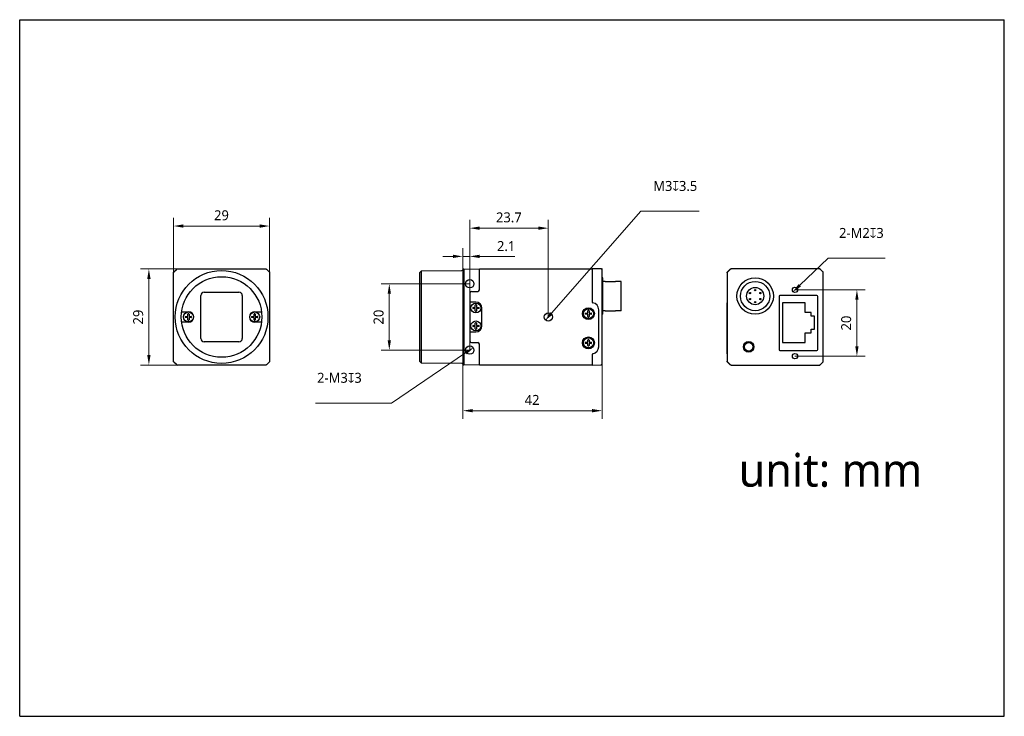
# Model space of a CAD drawing. Header units: millimetres. Extents: x 798 to 1095, y 69 to 279.
import ezdxf

# ---------------------------------------------------------------- set-up
doc = ezdxf.new("R2010")
doc.units = ezdxf.units.MM
doc.header["$LTSCALE"] = 16.335
doc.header["$PDMODE"] = 3
doc.header["$PDSIZE"] = 8
doc.layers.get('0').update_dxf_attribs({"linetype": 'CONTINUOUS'})
doc.layers.get('Defpoints').update_dxf_attribs({"linetype": 'CONTINUOUS'})
for name, color, linetype in [('00_COMPONENTS', 7, 'CONTINUOUS'), ('51__DRAFT_DIMS', 7, 'CONTINUOUS'), ('ASM_DXF_DIMENSION', 7, 'CONTINUOUS'), ('D-01-36-26-0DXF_CONTINUOUS_LINE', 7, 'CONTINUOUS'), ('HR10A-7R-6PBDXF_CONTINUOUS_LINE', 7, 'CONTINUOUS'), ('RJ45-B563S-LDXF_CONTINUOUS_LINE', 7, 'CONTINUOUS')]:
    doc.layers.add(name, color=color, linetype=linetype)
doc.styles.get("Standard").update_dxf_attribs({"font": 'Roboto-Regular.ttf'})
doc.dimstyles.new('DIMSTYLE_1', dxfattribs={"dimtxt": 3, "dimasz": 3, "dimexe": 2.5, "dimexo": 0, "dimgap": 0.75, "dimtad": 1, "dimdsep": 46, "dimtxsty": 'STANDARD', "dimblk": '_FILLED', "dimcen": 0.09, "dimclrd": 8, "dimclre": 8, "dimclrt": 7, "dimadec": 0, "dimazin": 0, "dimtp": 0.001, "dimtm": 0.001, "dimtfac": 1, "dimtofl": 0, "dimtmove": 0, "dimatfit": 3, "dimldrblk": '_FILLED', "dimfxl": 1, "dimtolj": 1, "dimlwd": 9, "dimlwe": 9, "dimarcsym": 0})
doc.dimstyles.new('DIMSTYLE_2', dxfattribs={"dimtxt": 3, "dimasz": 3, "dimexe": 2.5, "dimexo": 0, "dimtad": 1, "dimdec": 3, "dimdsep": 46, "dimtxsty": 'STANDARD', "dimblk": '_FILLED', "dimcen": 0.09, "dimclrd": 8, "dimclre": 8, "dimclrt": 7, "dimadec": 0, "dimazin": 0, "dimtp": 0.001, "dimtm": 0.001, "dimtfac": 1, "dimtdec": 3, "dimtmove": 0, "dimatfit": 2, "dimldrblk": '_FILLED', "dimfxl": 1, "dimtolj": 1, "dimlwd": 9, "dimlwe": 9, "dimarcsym": 0})

# ---------------------------------------------------------------- blocks, each defined once
blk = doc.blocks.new('_FILLED')
at = {"color": 0, "linetype": 'ByBlock'}
blk.add_solid([(0, 0), (-1, 0.167), (-1, -0.167)], dxfattribs=at)
blk = doc.blocks.new('*D210')
at = {"layer": '51__DRAFT_DIMS', "color": 8, "lineweight": 9}
for p, q in [((933.65, 199.04), (906.89, 199.04)), ((909.39, 182.04), (909.39, 196.04)), ((933.65, 179.04), (906.89, 179.04))]:
    blk.add_line(p, q, dxfattribs=at)
at = {"layer": 'Defpoints', "color": 0}
for p in [(909.39, 199.04), (933.65, 199.04), (933.65, 179.04)]:
    blk.add_point(p, dxfattribs=at)
at = {"layer": '51__DRAFT_DIMS', "color": 8, "linetype": 'ByBlock', "lineweight": 9, "xscale": 3, "yscale": 3, "zscale": 3}
for p, rotation in [((909.39, 199.04), 90), ((909.39, 179.04), 270)]:
    blk.add_blockref('_FILLED', p, dxfattribs=dict(at, rotation=rotation))
at = {"layer": '51__DRAFT_DIMS', "color": 7, "insert": (904.64, 189.02), "char_height": 3, "attachment_point": 2, "rotation": 90, "line_spacing_factor": 0.9}
blk.add_mtext('\\A1;20', dxfattribs=at)
blk = doc.blocks.new('*D211')
at = {"layer": '51__DRAFT_DIMS', "color": 8, "lineweight": 9}
for p, q in [((933.65, 179.04), (933.65, 218.32)), ((957.35, 189.04), (957.35, 218.32)), ((954.35, 215.82), (936.65, 215.82))]:
    blk.add_line(p, q, dxfattribs=at)
at = {"layer": 'Defpoints', "color": 0}
for p in [(933.65, 215.82), (957.35, 189.04), (933.65, 179.04)]:
    blk.add_point(p, dxfattribs=at)
at = {"layer": '51__DRAFT_DIMS', "color": 8, "linetype": 'ByBlock', "lineweight": 9, "xscale": 3, "yscale": 3, "zscale": 3, "rotation": 180}
blk.add_blockref('_FILLED', (933.65, 215.82), dxfattribs=at)
at = {"layer": '51__DRAFT_DIMS', "color": 8, "linetype": 'ByBlock', "lineweight": 9, "xscale": 3, "yscale": 3, "zscale": 3}
blk.add_blockref('_FILLED', (957.35, 215.82), dxfattribs=at)
at = {"layer": '51__DRAFT_DIMS', "color": 7, "insert": (945.45, 220.57), "char_height": 3, "attachment_point": 2, "line_spacing_factor": 0.9}
blk.add_mtext('\\A1;23.7', dxfattribs=at)
blk = doc.blocks.new('*D212')
at = {"layer": '51__DRAFT_DIMS', "color": 8, "lineweight": 9}
for p, q in [((931.55, 187.4), (931.55, 209.81)), ((933.65, 179.04), (933.65, 209.81)), ((928.55, 207.31), (925.55, 207.31)), ((931.55, 207.31), (933.65, 207.31)), ((936.65, 207.31), (947.29, 207.31))]:
    blk.add_line(p, q, dxfattribs=at)
at = {"layer": 'Defpoints', "color": 0}
for p in [(933.65, 207.31), (931.55, 187.4), (933.65, 179.04)]:
    blk.add_point(p, dxfattribs=at)
at = {"layer": '51__DRAFT_DIMS', "color": 8, "linetype": 'ByBlock', "lineweight": 9, "xscale": 3, "yscale": 3, "zscale": 3}
blk.add_blockref('_FILLED', (931.55, 207.31), dxfattribs=at)
at = {"layer": '51__DRAFT_DIMS', "color": 8, "linetype": 'ByBlock', "lineweight": 9, "xscale": 3, "yscale": 3, "zscale": 3, "rotation": 180}
blk.add_blockref('_FILLED', (933.65, 207.31), dxfattribs=at)
at = {"layer": '51__DRAFT_DIMS', "color": 7, "insert": (941.87, 211.93), "char_height": 3, "attachment_point": 1, "line_spacing_factor": 0.9}
blk.add_mtext('\\A1;2.1', dxfattribs=at)
blk = doc.blocks.new('*D213')
at = {"layer": '51__DRAFT_DIMS', "color": 8, "lineweight": 9}
for p, q in [((973.55, 176.13), (973.55, 158.29)), ((931.55, 174.9), (931.55, 158.29)), ((970.55, 160.79), (934.55, 160.79))]:
    blk.add_line(p, q, dxfattribs=at)
at = {"layer": 'Defpoints', "color": 0}
for p in [(973.55, 176.13), (931.55, 174.9), (931.55, 160.79)]:
    blk.add_point(p, dxfattribs=at)
at = {"layer": '51__DRAFT_DIMS', "color": 8, "linetype": 'ByBlock', "lineweight": 9, "xscale": 3, "yscale": 3, "zscale": 3, "rotation": 180}
blk.add_blockref('_FILLED', (931.55, 160.79), dxfattribs=at)
at = {"layer": '51__DRAFT_DIMS', "color": 8, "linetype": 'ByBlock', "lineweight": 9, "xscale": 3, "yscale": 3, "zscale": 3}
blk.add_blockref('_FILLED', (973.55, 160.79), dxfattribs=at)
at = {"layer": '51__DRAFT_DIMS', "color": 7, "insert": (952.46, 165.54), "char_height": 3, "attachment_point": 2, "line_spacing_factor": 0.9}
blk.add_mtext('\\A1;42', dxfattribs=at)
blk = doc.blocks.new('*D214')
at = {"layer": 'ASM_DXF_DIMENSION', "color": 8, "linetype": 'Continuous', "lineweight": 9}
for p in [(958.34, 190.17), (1002.83, 220.92)]:
    blk.add_line(p, (985.26, 220.92), dxfattribs=at)
at = {"layer": 'Defpoints', "color": 0}
for p in [(958.34, 190.17), (956.36, 187.91)]:
    blk.add_point(p, dxfattribs=at)
at = {"layer": 'ASM_DXF_DIMENSION', "color": 8, "linetype": 'ByBlock', "lineweight": 9, "xscale": 3, "yscale": 3, "zscale": 3, "rotation": 228.8019734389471}
blk.add_blockref('_FILLED', (956.36, 187.91), dxfattribs=at)
at = {"layer": 'ASM_DXF_DIMENSION', "color": 7, "lineweight": 15, "insert": (989.01, 230.05), "char_height": 3, "attachment_point": 1, "line_spacing_factor": 0.9}
blk.add_mtext('\\A1;{M3{\\fgdt;x}3.5\\P }', dxfattribs=at)
blk = doc.blocks.new('*D215')
at = {"layer": 'ASM_DXF_DIMENSION', "color": 8, "linetype": 'Continuous', "lineweight": 9}
for p in [(932.41, 178.2), (887.16, 163.09)]:
    blk.add_line(p, (910.08, 163.09), dxfattribs=at)
at = {"layer": 'Defpoints', "color": 0}
for p in [(932.41, 178.2), (934.89, 179.88)]:
    blk.add_point(p, dxfattribs=at)
at = {"layer": 'ASM_DXF_DIMENSION', "color": 8, "linetype": 'ByBlock', "lineweight": 9, "xscale": 3, "yscale": 3, "zscale": 3, "rotation": 34.08820416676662}
blk.add_blockref('_FILLED', (934.89, 179.88), dxfattribs=at)
at = {"layer": 'ASM_DXF_DIMENSION', "color": 7, "lineweight": 15, "insert": (901.08, 172.21), "char_height": 3, "attachment_point": 3, "line_spacing_factor": 0.9}
blk.add_mtext('\\A1;{2-M3{\\fgdt;x}3\\P }', dxfattribs=at)
blk = doc.blocks.new('*D216')
at = {"layer": '51__DRAFT_DIMS', "color": 8, "lineweight": 9}
for p, q in [((1031.76, 197.23), (1052.94, 197.23)), ((1050.44, 194.23), (1050.44, 180.23)), ((1031.76, 177.23), (1052.94, 177.23))]:
    blk.add_line(p, q, dxfattribs=at)
at = {"layer": 'Defpoints', "color": 0}
for p in [(1031.76, 197.23), (1031.76, 177.23), (1050.44, 177.23)]:
    blk.add_point(p, dxfattribs=at)
at = {"layer": '51__DRAFT_DIMS', "color": 8, "linetype": 'ByBlock', "lineweight": 9, "xscale": 3, "yscale": 3, "zscale": 3}
for p, rotation in [((1050.44, 197.23), 90), ((1050.44, 177.23), 270)]:
    blk.add_blockref('_FILLED', p, dxfattribs=dict(at, rotation=rotation))
at = {"layer": '51__DRAFT_DIMS', "color": 7, "insert": (1045.69, 187.21), "char_height": 3, "attachment_point": 2, "rotation": 90, "line_spacing_factor": 0.9}
blk.add_mtext('\\A1;20', dxfattribs=at)
blk = doc.blocks.new('*D217')
at = {"layer": 'ASM_DXF_DIMENSION', "color": 8, "linetype": 'Continuous', "lineweight": 9}
for p in [(1033.21, 198.61), (1058.97, 206.75)]:
    blk.add_line(p, (1041.74, 206.75), dxfattribs=at)
at = {"layer": 'Defpoints', "color": 0}
for p in [(1031.04, 196.54), (1032.48, 197.92)]:
    blk.add_point(p, dxfattribs=at)
at = {"layer": 'ASM_DXF_DIMENSION', "color": 8, "linetype": 'ByBlock', "lineweight": 9, "xscale": 3, "yscale": 3, "zscale": 3, "rotation": 223.6504924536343}
blk.add_blockref('_FILLED', (1031.04, 196.54), dxfattribs=at)
at = {"layer": 'ASM_DXF_DIMENSION', "color": 7, "lineweight": 15, "insert": (1045.05, 215.88), "char_height": 3, "attachment_point": 1, "line_spacing_factor": 0.9}
blk.add_mtext('\\A1;{2-M2{\\fgdt;x}3\\P }', dxfattribs=at)
blk = doc.blocks.new('*D218')
at = {"layer": '51__DRAFT_DIMS', "color": 8, "lineweight": 9}
for p, q in [((844.3, 202.33), (844.3, 218.96)), ((873.29, 202.33), (873.29, 218.96)), ((847.3, 216.46), (870.29, 216.46))]:
    blk.add_line(p, q, dxfattribs=at)
at = {"layer": 'Defpoints', "color": 0}
for p in [(873.29, 216.46), (844.3, 202.33), (873.29, 202.33)]:
    blk.add_point(p, dxfattribs=at)
at = {"layer": '51__DRAFT_DIMS', "color": 8, "linetype": 'ByBlock', "lineweight": 9, "xscale": 3, "yscale": 3, "zscale": 3, "rotation": 180}
blk.add_blockref('_FILLED', (844.3, 216.46), dxfattribs=at)
at = {"layer": '51__DRAFT_DIMS', "color": 8, "linetype": 'ByBlock', "lineweight": 9, "xscale": 3, "yscale": 3, "zscale": 3}
blk.add_blockref('_FILLED', (873.29, 216.46), dxfattribs=at)
at = {"layer": '51__DRAFT_DIMS', "color": 7, "insert": (858.76, 221.21), "char_height": 3, "attachment_point": 2, "line_spacing_factor": 0.9}
blk.add_mtext('\\A1;29', dxfattribs=at)
blk = doc.blocks.new('*D220')
at = {"layer": '51__DRAFT_DIMS', "color": 8, "lineweight": 9}
for p, q in [((845.5, 203.54), (834.37, 203.54)), ((836.87, 200.54), (836.87, 177.55)), ((845.5, 174.55), (834.37, 174.55))]:
    blk.add_line(p, q, dxfattribs=at)
at = {"layer": 'Defpoints', "color": 0}
for p in [(845.5, 203.54), (836.87, 174.55), (845.5, 174.55)]:
    blk.add_point(p, dxfattribs=at)
at = {"layer": '51__DRAFT_DIMS', "color": 8, "linetype": 'ByBlock', "lineweight": 9, "xscale": 3, "yscale": 3, "zscale": 3}
for p, rotation in [((836.87, 203.54), 90), ((836.87, 174.55), 270)]:
    blk.add_blockref('_FILLED', p, dxfattribs=dict(at, rotation=rotation))
at = {"layer": '51__DRAFT_DIMS', "color": 7, "insert": (832.12, 189.01), "char_height": 3, "attachment_point": 2, "rotation": 90, "line_spacing_factor": 0.9}
blk.add_mtext('\\A1;29{}{{\\H0.7x;}{}}', dxfattribs=at)

msp = doc.modelspace()

# ---------------------------------------------------------------- linework, layer by layer
at = {"color": 7}
for p, q in [((797.8969, 68.661), (797.8969, 278.661)), ((797.8969, 278.661), (1094.8969, 278.661)), ((1094.8969, 68.661), (1094.8969, 278.661)), ((797.8969, 68.661), (1094.8969, 68.661))]:
    msp.add_line(p, q, dxfattribs=at)
for p, q in [((973.2612, 203.5196), (973.5301, 203.5173)), ((973.5522, 203.2111), (973.5548, 203.5009)), ((974.4823, 199.7684), (977.5823, 199.7684)), ((934.2023, 196.7433), (936.0523, 196.7433)), ((933.7523, 193.5433), (933.7023, 193.5433)), ((974.4823, 190.9184), (977.5823, 190.9184)), ((933.7523, 184.5433), (933.7023, 184.5433)), ((934.2023, 181.3433), (936.0523, 181.3433))]:
    msp.add_line(p, q)
msp.add_circle((957.3523, 189.0433), 1.25)
msp.add_arc((973.5314, 203.4925), 0.0248, 19.764855, 93.164568)
at = {"layer": '00_COMPONENTS', "color": 7}
for p, q in [((844.2975, 190.7092), (844.2975, 202.3335)), ((844.4413, 202.6897), (845.1485, 203.3968)), ((844.444, 202.687), (845.1511, 203.3942)), ((845.5047, 203.5406), (857.1289, 203.5406)), ((857.1289, 203.5406), (858.7949, 203.5407)), ((858.7949, 203.5407), (860.4609, 203.5406)), ((860.4609, 203.5406), (872.0878, 203.5406)), ((872.4413, 203.3942), (873.1485, 202.6871)), ((873.2949, 202.3335), (873.2949, 175.753)), ((918.6223, 202.4304), (919.1223, 202.9348)), ((918.6223, 175.6561), (918.6223, 202.4304)), ((919.1223, 202.9348), (931.2549, 203.0407)), ((919.1223, 175.1517), (919.1223, 202.9348)), ((931.8443, 203.5407), (931.5483, 203.2918)), ((931.5523, 203.2433), (931.5523, 190.6869)), ((931.8515, 202.6871), (931.8497, 202.3335)), ((931.8497, 202.3335), (931.8497, 190.6869)), ((931.8523, 203.5406), (931.8515, 203.3942)), ((931.8515, 203.3942), (931.8515, 202.6871)), ((931.8523, 203.5406), (936.5523, 203.4996)), ((936.552, 197.2266), (936.5523, 203.5433)), ((936.5523, 203.5433), (970.5523, 203.5433)), ((973.2612, 203.5196), (970.5523, 203.5433)), ((970.5523, 203.5433), (970.5529, 193.5914)), ((973.5522, 203.2111), (973.5523, 203.2052)), ((973.5523, 203.2152), (973.5523, 203.2207)), ((973.5523, 174.8813), (973.5523, 203.2064)), ((973.5529, 203.2254), (973.5527, 203.2368)), ((973.5529, 203.2254), (973.5529, 203.2291)), ((1011.2939, 202.3362), (1011.2939, 175.7504)), ((1012.1475, 203.3968), (1011.4404, 202.6897)), ((1012.1547, 203.3793), (1011.4579, 202.6824)), ((1014.6172, 203.5433), (1012.501, 203.5433)), ((1027.9356, 203.5433), (1014.6172, 203.5433)), ((1032.6522, 203.5433), (1027.9356, 203.5433)), ((1039.0868, 203.5433), (1032.6522, 203.5433)), ((1040.1299, 202.6824), (1039.4331, 203.3793)), ((1040.1475, 202.6897), (1039.4404, 203.3968)), ((1040.2939, 175.7504), (1040.2939, 202.3362)), ((973.7823, 200.8434), (973.5523, 200.8434)), ((973.7823, 189.8434), (973.7823, 200.8433)), ((974.4823, 199.7684), (973.7823, 199.7684)), ((979.2823, 199.7684), (977.5823, 199.7684)), ((979.2823, 190.9184), (979.2823, 199.7684)), ((853.5449, 196.5433), (864.0449, 196.5433)), ((933.7023, 196.2433), (933.7023, 181.8433)), ((852.5449, 182.5433), (852.5449, 195.5433)), ((865.0449, 195.5433), (865.0449, 182.5433)), ((935.5023, 193.5433), (933.7523, 193.5433)), ((844.2975, 187.3773), (844.2975, 190.7092)), ((846.7507, 190.6433), (848.7949, 190.6433)), ((868.7949, 190.6433), (870.8391, 190.6433)), ((934.6561, 191.9233), (935.2223, 191.9233)), ((935.2223, 191.5633), (934.6561, 191.5633)), ((935.3223, 192.0233), (935.3223, 192.5895)), ((935.3223, 190.897), (935.3223, 191.4633)), ((935.6823, 192.5895), (935.6823, 192.0233)), ((935.6823, 191.4633), (935.6823, 190.897)), ((935.7823, 191.9233), (936.3485, 191.9233)), ((936.3485, 191.5633), (935.7823, 191.5633)), ((937.3023, 186.3433), (937.3023, 191.7433)), ((968.6061, 190.2233), (969.1723, 190.2233)), ((969.2723, 190.3233), (969.2723, 190.8895)), ((969.6323, 190.8895), (969.6323, 190.3233)), ((969.7323, 190.2233), (970.2985, 190.2233)), ((972.5523, 180.0433), (972.5523, 191.2433)), ((974.4823, 190.9184), (973.7823, 190.9184)), ((979.2823, 190.9184), (977.5823, 190.9184)), ((1011.3114, 180.0433), (1011.3114, 191.2433)), ((844.2975, 175.753), (844.2975, 187.3773)), ((848.7949, 187.4433), (846.7507, 187.4433)), ((847.9487, 189.2233), (848.5149, 189.2233)), ((848.5149, 188.8633), (847.9487, 188.8633)), ((848.6149, 189.3233), (848.6149, 189.8895)), ((848.6149, 188.197), (848.6149, 188.7633)), ((848.9749, 189.8895), (848.9749, 189.3233)), ((848.9749, 188.7633), (848.9749, 188.197)), ((849.0749, 189.2233), (849.6411, 189.2233)), ((849.6411, 188.8633), (849.0749, 188.8633)), ((867.9487, 189.2233), (868.5149, 189.2233)), ((868.5149, 188.8633), (867.9487, 188.8633)), ((868.6149, 189.3233), (868.6149, 189.8895)), ((868.6149, 188.197), (868.6149, 188.7633)), ((870.8391, 187.4433), (868.7949, 187.4433)), ((868.9749, 189.8895), (868.9749, 189.3233)), ((868.9749, 188.7633), (868.9749, 188.197)), ((869.0749, 189.2233), (869.6411, 189.2233)), ((869.6411, 188.8633), (869.0749, 188.8633)), ((931.5523, 187.3997), (931.5523, 174.8433)), ((931.8497, 187.3997), (931.8497, 175.753)), ((935.3223, 186.6233), (935.3223, 187.1895)), ((935.6823, 187.1895), (935.6823, 186.6233)), ((969.1723, 189.8633), (968.6061, 189.8633)), ((969.2723, 189.197), (969.2723, 189.7633)), ((969.6323, 189.7633), (969.6323, 189.197)), ((970.2985, 189.8633), (969.7323, 189.8633)), ((973.7823, 189.8434), (973.5523, 189.8434)), ((933.7523, 184.5433), (935.5023, 184.5433)), ((934.6561, 186.5233), (935.2223, 186.5233)), ((935.2223, 186.1633), (934.6561, 186.1633)), ((935.3223, 185.497), (935.3223, 186.0633)), ((935.6823, 186.0633), (935.6823, 185.497)), ((935.7823, 186.5233), (936.3485, 186.5233)), ((936.3485, 186.1633), (935.7823, 186.1633)), ((864.0449, 181.5433), (853.5449, 181.5433)), ((968.6061, 181.4233), (969.1723, 181.4233)), ((969.2723, 181.5233), (969.2723, 182.0895)), ((969.6323, 182.0895), (969.6323, 181.5233)), ((969.7323, 181.4233), (970.2985, 181.4233)), ((936.5523, 174.5433), (936.5523, 180.9433)), ((969.1723, 181.0633), (968.6061, 181.0633)), ((969.2723, 180.397), (969.2723, 180.9633)), ((969.6323, 180.9633), (969.6323, 180.397)), ((970.2985, 181.0633), (969.7323, 181.0633)), ((845.1485, 174.6897), (844.4413, 175.3968)), ((845.1511, 174.6923), (844.444, 175.3995)), ((873.1485, 175.3995), (872.4413, 174.6923)), ((918.6223, 175.6561), (919.1223, 175.1517)), ((931.8497, 175.753), (931.8515, 175.3995)), ((931.8515, 175.3995), (931.8515, 174.6923)), ((970.5524, 177.6838), (970.5523, 174.5433)), ((1012.1475, 174.6897), (1011.4404, 175.3968)), ((1011.4579, 175.4041), (1012.1547, 174.7072)), ((1039.4331, 174.7072), (1040.1299, 175.4041)), ((1039.4404, 174.6897), (1040.1475, 175.3968)), ((857.1289, 174.5459), (845.5047, 174.5459)), ((858.7949, 174.5458), (857.1289, 174.5459)), ((860.4609, 174.5459), (858.7949, 174.5458)), ((872.0878, 174.5459), (860.4609, 174.5459)), ((931.2549, 175.0459), (919.1223, 175.1517)), ((931.8443, 174.5458), (931.5483, 174.7947)), ((931.8515, 174.6923), (931.8523, 174.5459)), ((936.5523, 174.5869), (931.8523, 174.5459)), ((970.5523, 174.5433), (936.5523, 174.5433)), ((970.5523, 174.5433), (973.2606, 174.5669)), ((973.2393, 174.5667), (973.2535, 174.5668)), ((973.2537, 174.5668), (973.2525, 174.5668)), ((973.2535, 174.5668), (973.2562, 174.5669)), ((973.2549, 174.5669), (973.262, 174.567)), ((973.2562, 174.5669), (973.2563, 174.5669)), ((973.2573, 174.5669), (973.2618, 174.5669)), ((973.5523, 174.8712), (973.5523, 174.8749)), ((1012.501, 174.5433), (1014.6172, 174.5433)), ((1014.6172, 174.5433), (1027.9356, 174.5433)), ((1027.9356, 174.5433), (1032.6522, 174.5433)), ((1032.6522, 174.5433), (1039.0868, 174.5433))]:
    msp.add_line(p, q, dxfattribs=at)
for points in [[(973.2618, 174.5669), (973.2647, 174.567), (973.2686, 174.5671), (973.2728, 174.5673), (973.277, 174.5675), (973.2814, 174.5678), (973.2858, 174.5682), (973.2903, 174.5686), (973.2949, 174.5692), (973.2995, 174.5698), (973.3041, 174.5705), (973.3088, 174.5713), (973.3136, 174.5721), (973.3184, 174.5731), (973.3232, 174.5741), (973.328, 174.5753), (973.3329, 174.5765), (973.3377, 174.5778), (973.3426, 174.5792), (973.3475, 174.5807)], [(973.3475, 174.5807), (973.3524, 174.5823), (973.3573, 174.584), (973.3622, 174.5858), (973.3671, 174.5877), (973.372, 174.5897), (973.377, 174.5918), (973.3819, 174.594), (973.3869, 174.5964), (973.3919, 174.5989), (973.3969, 174.6015), (973.4019, 174.6042), (973.4069, 174.607), (973.4119, 174.61), (973.4169, 174.6132), (973.422, 174.6165), (973.427, 174.6199), (973.432, 174.6234), (973.437, 174.6271), (973.4419, 174.631), (973.4468, 174.635), (973.4516, 174.6391), (973.4564, 174.6433), (973.4612, 174.6477), (973.4658, 174.6522), (973.4704, 174.6569), (973.4749, 174.6616), (973.4793, 174.6665), (973.4837, 174.6716), (973.4879, 174.6767), (973.4921, 174.682), (973.4962, 174.6875), (973.5002, 174.693), (973.504, 174.6987), (973.5078, 174.7045), (973.5114, 174.7105), (973.5149, 174.7165), (973.5183, 174.7227), (973.5216, 174.729), (973.5247, 174.7354), (973.5277, 174.742), (973.5306, 174.7486), (973.5333, 174.7554), (973.5358, 174.7622), (973.5382, 174.7692), (973.5404, 174.7762), (973.5425, 174.7834), (973.5444, 174.7906), (973.5461, 174.7979), (973.5476, 174.8054), (973.5489, 174.8128), (973.5501, 174.8203), (973.5511, 174.8279), (973.5518, 174.8351), (973.5523, 174.8421), (973.5527, 174.8488), (973.5529, 174.8547), (973.5529, 174.8597), (973.5529, 174.8611)], [(973.4621, 174.6518), (973.4859, 174.678), (973.506, 174.706), (973.5222, 174.7352), (973.5348, 174.7649), (973.5438, 174.7949), (973.5495, 174.8248), (973.5518, 174.8499)], [(973.4629, 174.6519), (973.4799, 174.67), (973.4948, 174.6887), (973.5076, 174.7075), (973.5184, 174.7263), (973.5274, 174.7449), (973.5348, 174.7634), (973.5409, 174.7819), (973.5456, 174.8), (973.549, 174.8177), (973.5513, 174.8356), (973.5525, 174.8529)]]:
    msp.add_lwpolyline(points, dxfattribs=at)
for centre, radius in [((858.7949, 189.0433), 13.9974), ((858.7949, 189.0433), 12.15), ((933.6523, 199.0433), 1.25), ((1019.7453, 195.3434), 5.5), ((1031.7589, 197.2333), 0.8), ((935.5023, 191.7433), 1.5), ((848.7949, 189.0433), 1.5), ((868.7949, 189.0433), 1.5), ((969.4523, 190.0433), 1.8), ((969.4523, 190.0433), 1.5), ((935.5023, 186.3433), 1.5), ((969.4523, 181.2433), 1.8), ((969.4523, 181.2433), 1.5), ((1017.7939, 180.0433), 1.6), ((1017.7939, 180.0433), 1.3), ((933.6523, 179.0433), 1.25), ((1031.7589, 177.2333), 0.8)]:
    msp.add_circle(centre, radius, dxfattribs=at)
for centre, radius, start, end in [((844.7949, 202.3362), 0.5, 135, 180), ((931.2523, 203.3407), 0.3, 270.5, 350.623927), ((931.2543, 203.2431), 0.298, 0.03596, 9.408407), ((1011.7939, 202.3362), 0.5, 135, 180), ((1012.501, 203.0433), 0.5, 90, 135), ((1012.5005, 203.0451), 0.4981, 112.573799, 119.906939), ((1039.0868, 203.0433), 0.5, 45, 90), ((1039.0866, 203.045), 0.4982, 82.468103, 89.978969), ((1039.086, 203.0397), 0.5036, 68.444865, 82.480653), ((1039.0901, 203.0511), 0.4915, 66.542351, 68.392162), ((1039.085, 203.0405), 0.5033, 53.078624, 66.4932), ((1039.0878, 203.044), 0.4988, 45.023661, 53.095056), ((1039.7939, 202.3362), 0.5, 0, 45), ((1039.7898, 202.3334), 0.5049, 29.899876, 37.671244), ((1039.7951, 202.3364), 0.4988, 23.4716, 29.903971), ((1039.8018, 202.3394), 0.4915, 21.607837, 23.457649), ((1039.7905, 202.3354), 0.5034, 7.966465, 21.557581), ((1039.7953, 202.336), 0.4986, 0.023332, 7.982238), ((853.5449, 195.5433), 1, 90, 180), ((864.0449, 195.5433), 1, 0, 90), ((934.2023, 196.2433), 0.5, 90, 180), ((936.0523, 197.2433), 0.5, 270, 0), ((935.5023, 191.7433), 1.8, 0, 90), ((970.8523, 193.6097), 0.3, 180, 260.405932), ((970.4523, 191.2433), 2.1, 0, 80.405932), ((848.7949, 189.0433), 1.6, 270, 90), ((868.7949, 189.0433), 1.6, 90, 270), ((935.5023, 191.7433), 0.95, 174.599463, 185.400537), ((934.6561, 191.8233), 0.1, 90, 174.599463), ((934.6561, 191.6633), 0.1, 185.400537, 270), ((935.2223, 192.0233), 0.1, 270, 0), ((935.2223, 191.4633), 0.1, 0, 90), ((935.4223, 192.5895), 0.1, 95.400537, 180), ((935.4223, 190.897), 0.1, 180, 264.599463), ((935.5023, 191.7433), 0.95, 84.599463, 95.400537), ((935.5023, 191.7433), 0.95, 264.599463, 275.400537), ((935.5823, 192.5895), 0.1, 0, 84.599463), ((935.5823, 190.897), 0.1, 275.400537, 0), ((935.7823, 192.0233), 0.1, 180, 270), ((935.7823, 191.4633), 0.1, 90, 180), ((936.3485, 191.8233), 0.1, 5.400537, 90), ((936.3485, 191.6633), 0.1, 270, 354.599463), ((935.5023, 191.7433), 0.95, 354.599463, 5.400537), ((969.4523, 190.0433), 0.95, 174.599463, 185.400537), ((968.6061, 190.1233), 0.1, 90, 174.599463), ((969.1723, 190.3233), 0.1, 270, 0), ((969.3723, 190.8895), 0.1, 95.400537, 180), ((969.4523, 190.0433), 0.95, 84.599463, 95.400537), ((969.5323, 190.8895), 0.1, 0, 84.599463), ((969.7323, 190.3233), 0.1, 180, 270), ((970.2985, 190.1233), 0.1, 5.400537, 90), ((969.4523, 190.0433), 0.95, 354.599463, 5.400537), ((848.7949, 189.0433), 0.95, 174.599463, 185.400537), ((847.9487, 189.1233), 0.1, 90, 174.599463), ((847.9487, 188.9633), 0.1, 185.400537, 270), ((848.5149, 189.3233), 0.1, 270, 0), ((848.5149, 188.7633), 0.1, 0, 90), ((848.7149, 189.8895), 0.1, 95.400537, 180), ((848.7149, 188.197), 0.1, 180, 264.599463), ((848.7949, 189.0433), 0.95, 84.599463, 95.400537), ((848.7949, 189.0433), 0.95, 264.599463, 275.400537), ((848.8749, 189.8895), 0.1, 0, 84.599463), ((848.8749, 188.197), 0.1, 275.400537, 0), ((849.0749, 189.3233), 0.1, 180, 270), ((849.0749, 188.7633), 0.1, 90, 180), ((849.6411, 189.1233), 0.1, 5.400537, 90), ((849.6411, 188.9633), 0.1, 270, 354.599463), ((848.7949, 189.0433), 0.95, 354.599463, 5.400537), ((868.7949, 189.0433), 0.95, 174.599463, 185.400537), ((867.9487, 189.1233), 0.1, 90, 174.599463), ((867.9487, 188.9633), 0.1, 185.400537, 270), ((868.5149, 189.3233), 0.1, 270, 0), ((868.5149, 188.7633), 0.1, 0, 90), ((868.7149, 189.8895), 0.1, 95.400537, 180), ((868.7149, 188.197), 0.1, 180, 264.599463), ((868.7949, 189.0433), 0.95, 84.599463, 95.400537), ((868.7949, 189.0433), 0.95, 264.599463, 275.400537), ((868.8749, 189.8895), 0.1, 0, 84.599463), ((868.8749, 188.197), 0.1, 275.400537, 0), ((869.0749, 189.3233), 0.1, 180, 270), ((869.0749, 188.7633), 0.1, 90, 180), ((869.6411, 189.1233), 0.1, 5.400537, 90), ((869.6411, 188.9633), 0.1, 270, 354.599463), ((868.7949, 189.0433), 0.95, 354.599463, 5.400537), ((935.4223, 187.1895), 0.1, 95.400537, 180), ((935.5023, 186.3433), 0.95, 84.599463, 95.400537), ((935.5823, 187.1895), 0.1, 0, 84.599463), ((968.6061, 189.9633), 0.1, 185.400537, 270), ((969.1723, 189.7633), 0.1, 0, 90), ((969.3723, 189.197), 0.1, 180, 264.599463), ((969.4523, 190.0433), 0.95, 264.599463, 275.400537), ((969.5323, 189.197), 0.1, 275.400537, 0), ((969.7323, 189.7633), 0.1, 90, 180), ((970.2985, 189.9633), 0.1, 270, 354.599463), ((935.5023, 186.3433), 0.95, 174.599463, 185.400537), ((934.6561, 186.4233), 0.1, 90, 174.599463), ((934.6561, 186.2633), 0.1, 185.400537, 270), ((935.2223, 186.6233), 0.1, 270, 0), ((935.2223, 186.0633), 0.1, 0, 90), ((935.4223, 185.497), 0.1, 180, 264.599463), ((935.5023, 186.3433), 0.95, 264.599463, 275.400537), ((935.5023, 186.3433), 1.8, 270, 0), ((935.5823, 185.497), 0.1, 275.400537, 0), ((935.7823, 186.6233), 0.1, 180, 270), ((935.7823, 186.0633), 0.1, 90, 180), ((936.3485, 186.4233), 0.1, 5.400537, 90), ((936.3485, 186.2633), 0.1, 270, 354.599463), ((935.5023, 186.3433), 0.95, 354.599463, 5.400537), ((853.5449, 182.5433), 1, 180, 270), ((864.0449, 182.5433), 1, 270, 0), ((934.2023, 181.8433), 0.5, 180, 270), ((936.0523, 180.8433), 0.5, 0, 90), ((969.4523, 181.2433), 0.95, 174.599463, 185.400537), ((968.6061, 181.3233), 0.1, 90, 174.599463), ((969.1723, 181.5233), 0.1, 270, 0), ((969.3723, 182.0895), 0.1, 95.400537, 180), ((969.4523, 181.2433), 0.95, 84.599463, 95.400537), ((969.5323, 182.0895), 0.1, 0, 84.599463), ((969.7323, 181.5233), 0.1, 180, 270), ((970.2985, 181.3233), 0.1, 5.400537, 90), ((969.4523, 181.2433), 0.95, 354.599463, 5.400537), ((968.6061, 181.1633), 0.1, 185.400537, 270), ((969.1723, 180.9633), 0.1, 0, 90), ((969.3723, 180.397), 0.1, 180, 264.599463), ((969.4523, 181.2433), 0.95, 264.599463, 275.400537), ((969.5323, 180.397), 0.1, 275.400537, 0), ((969.7323, 180.9633), 0.1, 90, 180), ((970.2985, 181.1633), 0.1, 270, 354.599463), ((970.4523, 180.0433), 2.1, 279.594068, 0), ((970.8523, 177.6768), 0.3, 99.594068, 180), ((1011.7939, 175.7504), 0.5, 180, 225), ((1011.7921, 175.7498), 0.4981, 202.573799, 209.906939), ((1039.7939, 175.7504), 0.5, 315, 0), ((1039.7946, 175.7494), 0.4988, 315.023661, 323.095056), ((1039.7911, 175.7522), 0.5033, 323.078624, 336.4932), ((1039.8018, 175.7471), 0.4915, 336.542351, 338.392162), ((1039.7903, 175.7511), 0.5036, 338.444865, 352.480653), ((1039.7957, 175.7505), 0.4982, 352.468103, 359.978969), ((845.502, 175.0433), 0.5, 225, 270), ((931.2523, 174.7459), 0.3, 9.376073, 89.5), ((931.2551, 174.8434), 0.2972, 350.580397, 359.975236), ((973.2523, 174.8668), 0.3, 293.548117, 310.111785), ((1012.501, 175.0433), 0.5, 225, 270), ((1039.0868, 175.0433), 0.5, 270, 315), ((1039.0866, 175.0419), 0.4986, 270.023332, 277.982238), ((1039.0861, 175.0467), 0.5034, 277.966465, 291.557581), ((1039.0901, 175.0354), 0.4915, 291.607837, 293.457649), ((1039.087, 175.0421), 0.4988, 293.4716, 299.903971), ((1039.084, 175.0474), 0.5049, 299.899876, 307.671244)]:
    msp.add_arc(centre, radius, start, end, dxfattribs=at)
for centre, major_axis, start_param, end_param in [((1011.2965, 193.6097), (0, 0.3), 1.57079633, 2.97414457), ((1011.293, 191.2433), (0, 2.1), 4.71238898, 6.11573723), ((1011.293, 180.0433), (0, 2.1), 3.30904073, 4.71238898), ((1011.2965, 177.6768), (0, 0.3), 6.45063339, 7.85398163)]:
    msp.add_ellipse(centre, major_axis=major_axis, ratio=0.00872687, start_param=start_param, end_param=end_param, dxfattribs=at)
for points, knots in [([(844.2975, 202.3335), (844.2975, 202.3985), (844.3234, 202.5299), (844.398, 202.6411), (844.444, 202.687)], [0, 0, 0, 0, 0.49998613, 1, 1, 1, 1]), ([(845.1511, 203.3942), (845.1971, 203.4402), (845.3083, 203.5148), (845.4396, 203.5406), (845.5047, 203.5406)], [0, 0, 0, 0, 0.49998637, 1, 1, 1, 1]), ([(872.0878, 203.5406), (872.1528, 203.5406), (872.2842, 203.5148), (872.3954, 203.4402), (872.4413, 203.3942)], [0, 0, 0, 0, 0.49998595, 1, 1, 1, 1]), ([(873.1485, 202.6871), (873.1944, 202.6411), (873.269, 202.5299), (873.2949, 202.3986), (873.2949, 202.3335)], [0, 0, 0, 0, 0.49998652, 1, 1, 1, 1]), ([(936.5523, 203.5433), (936.5521, 203.5433), (936.5521, 203.5419), (936.5517, 203.5403), (936.5516, 203.5366), (936.5512, 203.5295), (936.5509, 203.517), (936.5506, 203.5063), (936.5505, 203.5001)], [0, 0, 0, 0, 0.01675351, 0.06452547, 0.14356393, 0.25372531, 0.56659671, 1, 1, 1, 1]), ([(931.5523, 190.6869), (931.5523, 190.4117), (931.5499, 189.8616), (931.5478, 189.0381), (931.55, 188.2176), (931.5523, 187.6719), (931.5523, 187.3997)], [0, 0, 0, 0, 0.25116862, 0.50198564, 0.75154308, 1, 1, 1, 1]), ([(931.8497, 190.6869), (931.8497, 190.4111), (931.845, 189.8611), (931.8408, 189.0381), (931.8451, 188.2182), (931.8497, 187.6725), (931.8497, 187.3997)], [0, 0, 0, 0, 0.25168165, 0.501981, 0.75102461, 1, 1, 1, 1]), ([(844.444, 175.3995), (844.398, 175.4455), (844.3234, 175.5566), (844.2975, 175.688), (844.2975, 175.753)], [0, 0, 0, 0, 0.49998637, 1, 1, 1, 1]), ([(873.2949, 175.753), (873.2949, 175.688), (873.269, 175.5566), (873.1944, 175.4454), (873.1485, 175.3995)], [0, 0, 0, 0, 0.49998616, 1, 1, 1, 1]), ([(845.5047, 174.5459), (845.4396, 174.5459), (845.3083, 174.5718), (845.1971, 174.6464), (845.1511, 174.6923)], [0, 0, 0, 0, 0.49998613, 1, 1, 1, 1]), ([(872.4413, 174.6923), (872.3954, 174.6463), (872.2842, 174.5718), (872.1528, 174.5459), (872.0878, 174.5459)], [0, 0, 0, 0, 0.49998656, 1, 1, 1, 1]), ([(936.5523, 174.5433), (936.5521, 174.5433), (936.5521, 174.5447), (936.5517, 174.5463), (936.5516, 174.5499), (936.5512, 174.557), (936.5509, 174.5695), (936.5506, 174.5802), (936.5505, 174.5865)], [0, 0, 0, 0, 0.01675351, 0.06452547, 0.14356393, 0.25372531, 0.56659671, 1, 1, 1, 1])]:
    msp.add_open_spline(points, degree=3, knots=knots, dxfattribs=at)
for points in [[(1011.2939, 202.3362), (1011.2939, 202.4013), (1011.3071, 202.4676), (1011.3321, 202.5277)], [(1011.3321, 202.5277), (1011.3569, 202.5877), (1011.3944, 202.6438), (1011.4404, 202.6897)], [(1012.3092, 203.505), (1012.3694, 203.53), (1012.4358, 203.5433), (1012.501, 203.5433)], [(1011.3322, 175.5586), (1011.3072, 175.6188), (1011.2939, 175.6852), (1011.2939, 175.7504)], [(1012.3095, 174.5814), (1012.2495, 174.6063), (1012.1934, 174.6438), (1012.1475, 174.6897)], [(1012.501, 174.5433), (1012.4359, 174.5433), (1012.3696, 174.5565), (1012.3095, 174.5814)]]:
    msp.add_open_spline(points, degree=3, dxfattribs=at)
at = {"layer": 'D-01-36-26-0DXF_CONTINUOUS_LINE', "color": 7, "linetype": 'Continuous', "lineweight": 30}
for p, q in [((1026.9352, 195.232), (1026.9352, 179.2345)), ((1038.3027, 195.532), (1027.2352, 195.532)), ((1038.6026, 179.2345), (1038.6026, 195.232)), ((1027.2352, 178.9345), (1038.3027, 178.9345))]:
    msp.add_line(p, q, dxfattribs=at)
for centre in [(1031.7589, 197.2333), (1031.7589, 177.2333)]:
    msp.add_circle(centre, 0.8, dxfattribs=at)
for centre, major_axis, start_param, end_param in [((1027.2352, 195.232), (0.2121, -0.2121), -3.92695274, -2.35623257), ((1038.3026, 195.232), (0.2121, 0.2121), -0.78536009, 0.78536009), ((1027.2352, 179.2346), (0.2121, 0.2121), -3.92695274, -2.35623257), ((1038.3026, 179.2346), (0.2121, -0.2121), -0.78536009, 0.78536009)]:
    msp.add_ellipse(centre, major_axis=major_axis, ratio=0.99992385, start_param=start_param, end_param=end_param, dxfattribs=at)
at = {"layer": 'HR10A-7R-6PBDXF_CONTINUOUS_LINE', "color": 7, "linetype": 'Continuous', "lineweight": 30}
for centre, radius in [((1019.7453, 195.3434), 5.5), ((1019.7453, 195.3434), 4.425), ((1019.7453, 195.3434), 2.6), ((1018.1853, 196.2434), 0.2), ((1019.7453, 197.1434), 0.2), ((1021.3053, 196.2434), 0.2), ((1018.1853, 194.4434), 0.2), ((1019.7453, 193.5434), 0.2), ((1021.3053, 194.4434), 0.2)]:
    msp.add_circle(centre, radius, dxfattribs=at)
at = {"layer": 'RJ45-B563S-LDXF_CONTINUOUS_LINE', "color": 7, "linetype": 'Continuous', "lineweight": 30}
for p, q in [((1028.0035, 193.3226), (1028.0035, 181.3226)), ((1034.8035, 193.3226), (1028.0035, 193.3226)), ((1034.8035, 190.4226), (1034.8035, 193.3226)), ((1036.6035, 190.4226), (1034.8035, 190.4226)), ((1036.6035, 189.3226), (1036.6035, 190.4226)), ((1037.6035, 189.3226), (1036.6035, 189.3226)), ((1037.6035, 185.3226), (1037.6035, 189.3226)), ((1034.8035, 181.3226), (1034.8035, 184.2226)), ((1034.8035, 184.2226), (1036.6035, 184.2226)), ((1036.6035, 184.2226), (1036.6035, 185.3226)), ((1036.6035, 185.3226), (1037.6035, 185.3226)), ((1028.0035, 181.3226), (1034.8035, 181.3226))]:
    msp.add_line(p, q, dxfattribs=at)

# ---------------------------------------------------------------- texts
msp.add_text('unit: mm', height=10).set_placement((1014.7497, 137.8901))

# ---------------------------------------------------------------- dimensions: what is measured, and where the dimension line sits
at = {"layer": '51__DRAFT_DIMS', "color": 4}
dim = msp.add_linear_dim(base=(873.2949, 216.4599), p1=(844.2975, 202.3335), p2=(873.2949, 202.3335), dimstyle='DIMSTYLE_1', dxfattribs=at)
dim.commit()
dim.dimension.update_dxf_attribs({"geometry": '*D218', "text_midpoint": (858.7581, 216.4599), "dimtype": 160})
for base, p1, p2, angle, picture, middle in [((933.6523, 215.8171), (957.3523, 189.0433), (933.6523, 179.0433), 180, '*D211', (945.4525, 215.8171)), ((909.388, 199.0433), (933.6523, 179.0433), (933.6523, 199.0433), 90, '*D210', (909.388, 189.0169)), ((1050.4411, 177.2333), (1031.7589, 197.2333), (1031.7589, 177.2333), 270, '*D216', (1050.4411, 187.2069))]:
    dim = msp.add_linear_dim(base=base, p1=p1, p2=p2, angle=angle, dimstyle='DIMSTYLE_1', dxfattribs=at)
    dim.commit()
    dim.dimension.update_dxf_attribs({"geometry": picture, "text_midpoint": middle, "dimtype": 160})
dim = msp.add_linear_dim(base=(933.6523, 207.3097), p1=(931.5523, 187.3997), p2=(933.6523, 179.0433), dimstyle='DIMSTYLE_2', override={"dimpost": '<>'}, dxfattribs=at)
dim.commit()
dim.dimension.update_dxf_attribs({"geometry": '*D212', "text_midpoint": (944.2685, 207.3097), "dimtype": 160})
dim = msp.add_linear_dim(base=(836.8695, 174.5459), p1=(845.5047, 203.5406), p2=(845.5047, 174.5459), angle=270, text='<>{}{{\\H0.7x;}{}}', dimstyle='DIMSTYLE_1', override={"dimdec": 1, "dimtxsty": 'STANDARD'}, dxfattribs=at)
dim.commit()
dim.dimension.update_dxf_attribs({"geometry": '*D220', "text_midpoint": (836.8695, 189.0052), "dimtype": 160})
dim = msp.add_linear_dim(base=(931.5523, 160.789), p1=(973.5523, 176.1333), p2=(931.5523, 174.9026), angle=180, dimstyle='DIMSTYLE_1', override={"dimtxsty": 'STANDARD', "dimldrblk": '_FILLED'}, dxfattribs=at)
dim.commit()
dim.dimension.update_dxf_attribs({"geometry": '*D213', "text_midpoint": (952.4615, 160.789), "dimtype": 160})
at = {"layer": 'ASM_DXF_DIMENSION', "color": 7, "linetype": 'Continuous', "lineweight": 15}
for p1, p2, text, picture, middle in [((958.3403, 190.1719), (956.3643, 187.9146), '{M3{\\fgdt;x}3.5\\P }', '*D214', (995.9205, 220.9211)), ((1032.4825, 197.9235), (1031.0354, 196.543), '{2-M2{\\fgdt;x}3\\P }', '*D217', (1052.0096, 206.7505)), ((932.41, 178.2026), (934.8946, 179.884), '{2-M3{\\fgdt;x}3\\P }', '*D215', (894.1194, 163.0886))]:
    dim = msp.add_diameter_dim_2p(p1=p1, p2=p2, text=text, dimstyle='DIMSTYLE_2', override={"dimtoh": 1, "dimpost": '<>', "dimtxsty": 'STANDARD', "dimtofl": 0, "dimatfit": 3, "dimldrblk": '_FILLED'}, dxfattribs=at)
    dim.commit()
    dim.dimension.update_dxf_attribs({"geometry": picture, "text_midpoint": middle, "dimtype": 163})

doc.saveas('drawing.dxf')
